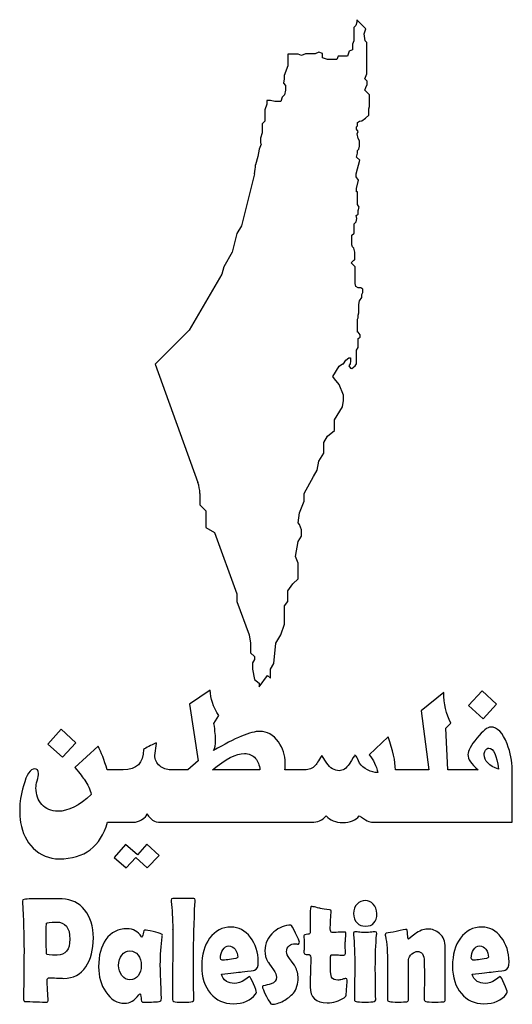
# Model space of a CAD drawing. Extents: x 129 to 460, y 151 to 813.
import ezdxf

# ---------------------------------------------------------------- set-up
doc = ezdxf.new("R2010")
doc.units = 0
doc.layers.get('0').update_dxf_attribs({"linetype": 'CONTINUOUS'})

msp = doc.modelspace()

# ---------------------------------------------------------------- linework, layer by layer
at = {"color": 1}
for points in [[(354.0114, 651.604879), (354.0114, 656.316184), (353.425515, 658.953124), (352.384523, 659.994116), (352.084028, 661.346584), (352.084028, 667.719581), (353.29266, 668.928214), (353.558378, 668.928214), (353.558378, 675.476704), (354.852593, 676.770919), (355.451363, 679.095146), (355.003523, 681.110779), (356.339272, 681.998771), (356.339272, 684.351439), (356.920853, 686.608954), (355.757693, 688.358614), (355.757693, 696.838331), (355.145025, 696.838331), (355.145025, 699.258079), (356.541998, 704.680706), (354.973395, 707.040259), (354.973395, 709.112126), (357.31092, 718.185701), (355.19085, 720.305771), (355.853295, 722.877184), (355.853295, 724.728506), (356.730285, 725.605504), (357.269078, 727.696924), (357.269078, 731.238971), (356.1915, 732.859916), (355.51509, 735.904279), (356.1915, 737.584436), (355.233788, 739.025059), (355.233788, 740.760566), (355.909553, 741.436324), (355.909553, 743.523259), (357.269078, 744.427061), (358.644375, 744.732634), (361.153545, 746.400694), (363.352058, 748.599199), (363.352058, 752.854376), (363.9462, 754.330196), (363.9462, 762.231439), (360.760965, 765.416674), (361.51347, 767.141999), (362.252498, 769.176599), (362.252498, 771.429764), (360.760965, 772.921297), (362.01696, 776.379164), (362.01696, 797.377784), (360.901867, 798.492884), (360.300113, 803.266282), (361.529258, 806.650222), (355.466468, 812.713005), (355.466468, 810.942705), (354.70902, 808.857374), (353.29266, 807.441022), (353.29266, 798.492884), (352.482593, 796.262699), (352.482593, 792.524497), (350.163232, 791.441114), (349.009245, 788.264069), (342.85335, 788.264069), (341.970735, 785.834159), (335.699205, 785.834159), (332.312587, 787.064279), (332.312587, 789.983924), (329.731755, 790.921357), (327.354495, 789.810922), (320.74089, 789.810922), (318.170415, 788.610239), (315.820312, 789.463867), (308.973637, 789.463867), (308.973637, 781.704367), (306.596932, 775.161112), (306.596932, 772.921297), (305.958532, 769.938232), (307.481805, 768.414959), (307.481805, 765.416674), (306.80013, 762.231439), (305.116935, 760.548236), (304.215547, 757.599146), (300.187162, 757.599146), (297.390075, 758.454071), (294.805147, 758.454071), (294.805147, 755.998174), (293.581215, 751.993804), (293.581215, 744.427061), (291.73845, 742.584296), (291.73845, 736.598696), (290.649007, 733.034336), (290.649007, 729.804206), (290.92989, 728.961559), (289.61577, 725.605504), (288.7173, 720.772316), (287.313075, 715.157449)], [(286.497127, 709.112126), (277.72332, 674.029609), (274.742325, 668.928214), (271.588177, 656.316184), (265.85703, 646.508426), (264.624232, 641.579021), (242.566627, 603.831701), (219.808297, 581.073356)], [(249.777548, 494.093156), (249.777548, 486.553331), (253.901663, 482.429231), (253.901663, 471.198056), (259.669245, 467.796056), (274.742325, 426.491231), (274.742325, 421.433681), (282.93945, 398.971106), (283.93008, 393.452306), (283.93008, 386.918006), (286.497128, 384.350981), (286.497128, 382.406231), (285.2136, 380.230226), (285.2136, 376.027526), (286.497128, 368.877026), (289.623225, 366.560576), (289.623225, 364.047926), (295.200443, 371.574476), (297.390075, 369.952001), (297.390075, 376.027526), (299.609153, 379.789526), (300.960263, 393.452306), (304.215548, 398.971106), (306.80013, 406.209806), (306.80013, 418.500506), (308.973638, 421.433681), (308.973638, 428.613131), (312.401835, 433.239506), (315.948293, 436.785956), (315.948293, 447.153206), (314.175068, 451.609631), (315.820313, 461.716781), (318.170415, 465.473906), (318.170415, 469.558931), (316.73463, 473.167331), (315.820313, 474.269156), (316.909508, 480.960356), (319.956135, 488.958956), (319.956135, 494.093156), (326.195393, 505.610831), (328.75158, 509.697431), (329.731755, 515.718956), (333.14673, 521.178506), (333.14673, 528.471956), (335.699205, 532.552631), (340.349272, 536.411306), (340.349272, 543.700481), (345.693825, 552.244856), (346.409408, 556.640906), (346.409408, 560.262206), (343.592198, 567.342281), (340.349273, 571.250306), (339.247073, 572.740106), (343.592198, 579.686681), (345.654053, 581.212181), (346.409408, 581.212181), (347.998838, 583.753256), (350.019653, 585.248381), (351.18057, 585.248381), (351.18057, 583.152431), (350.86473, 581.212181), (350.019653, 579.861131), (351.107655, 578.390606), (352.084028, 578.231681), (354.286478, 579.861131), (355.131555, 581.212181), (355.131555, 590.398624), (356.36301, 592.367374), (356.36301, 598.371034), (357.609533, 599.271146), (357.609533, 600.814196), (356.36301, 602.540441), (355.747283, 602.540441), (355.747283, 611.229761), (356.36301, 612.315754), (356.36301, 613.936594), (356.720033, 615.506771), (356.720033, 621.117529), (357.269077, 623.532244), (358.644375, 625.957939), (358.644375, 628.008169), (359.401905, 629.344271), (359.401905, 631.453489), (357.95673, 632.272864), (356.36301, 632.272864), (354.70902, 633.210634), (354.199035, 635.367041), (354.199035, 646.508426), (351.556987, 649.150474), (353.425515, 651.018994)], [(219.808298, 581.073356), (248.471408, 501.567356)], [(256.847166, 361.716913), (242.762692, 352.300896), (248.579587, 314.346801), (241.678709, 308.203243), (235.976077, 308.203243), (230.559082, 308.203243), (230.273437, 308.203243)], [(413.894533, 360.281368), (398.611813, 347.994261), (403.858888, 308.203243), (381.276853, 308.203243)], [(259.299314, 339.380976), (262.492671, 344.663203)], [(436.932126, 308.203243), (416.503416, 308.203243), (415.319826, 336.338496), (418.513183, 339.668083)], [(219.553709, 317.963496), (220.693357, 325.829706), (220.409182, 326.346801)], [(376.372558, 330.366328), (363.599121, 318.366328)], [(181.346189, 324.108516), (165.777832, 309.753051)], [(335.085936, 312.796993), (331.778316, 317.963496)], [(357.212399, 312.796993), (355.785644, 315.782346)], [(198.282712, 308.203243), (187.448729, 308.203243)], [(290.207519, 308.203243), (258.272459, 308.203243)], [(320.203124, 308.203243), (307.057619, 308.203243)], [(365.994141, 272.948849), (377.912106, 272.948849), (381.276853, 272.948849), (413.438961, 272.948849), (416.973628, 272.948849), (459.914061, 272.948849), (459.914061, 308.547478)], [(187.618649, 272.948849), (205.296389, 272.948849)], [(223.602539, 272.948849), (230.559082, 272.948849), (235.976077, 272.948849), (298.133789, 272.948849), (325.048829, 272.948849)], [(130.44873, 219.949331), (130.488285, 219.259391)], [(245.67627, 221.676386), (231.530272, 221.676386), (231.530272, 221.676386)], [(246.547853, 219.751579), (246.58887, 220.640741)], [(414.793942, 172.984976), (414.793942, 188.721799)], [(321.83496, 184.133906), (322.350585, 184.133906)], [(337.64502, 178.116326), (337.64502, 181.618766)], [(338.239748, 183.789664), (341.211915, 183.789664)], [(390.147952, 154.091426), (390.147952, 180.731074)], [(283.08252, 169.334591), (280.070798, 166.967404)], [(451.724122, 169.334591), (448.7124, 166.967404)], [(231.372067, 155.818474), (231.372067, 153.697384)]]:
    msp.add_lwpolyline(points, dxfattribs=at)
for points in [[(256.847166, 361.716913)], [(439.555663, 361.372678), (430.488283, 351.496701), (440.296873, 342.539181), (449.249998, 352.300896), (439.555663, 361.372678)], [(156.654787, 335.477166), (147.587399, 325.485471), (157.395997, 316.700803), (166.349122, 326.462518), (156.654787, 335.477166)], [(279.771974, 319.170531)], [(444.061521, 322.787226)], [(214.135252, 258.249141), (207.805664, 250.957146), (199.879394, 258.019161), (192.295897, 249.348749), (200.222167, 242.229606), (206.780272, 249.234494), (214.478024, 242.229606), (222.404294, 250.727166), (214.135252, 258.249141)], [(145.268557, 221.576779)], [(361.063478, 220.245229)], [(324.76758, 216.348746)], [(153.39111, 205.889764)], [(200.781735, 201.351679)], [(270.87744, 202.485469)], [(311.09619, 203.768674)], [(354.089355, 199.328726)], [(402.62988, 201.153926)], [(439.519043, 202.485469)], [(202.803225, 186.404411)], [(269.332035, 189.857051)], [(437.97363, 189.857051)]]:
    msp.add_lwpolyline(points, close=True, dxfattribs=at)
for points in [[(286.497128, 709.112126), (286.991983, 711.09083), (287.265641, 713.118356), (287.313075, 715.157449)], [(353.425515, 651.018994), (353.580902, 651.018993), (353.729924, 651.08072), (353.839799, 651.190595)], [(353.839799, 651.190595), (353.949674, 651.30047), (354.011401, 651.449492), (354.0114, 651.604879)], [(249.777548, 494.093156), (249.777546, 496.641332), (249.335618, 499.170204), (248.471407, 501.567356)], [(262.492671, 344.663203), (258.729021, 350.634703), (256.847166, 356.319598), (256.847166, 361.716913)], [(418.513183, 339.668083), (415.433826, 345.792696), (413.894533, 352.663873), (413.894533, 360.281368)], [(260.383296, 327.839473), (260.383296, 330.327598), (260.021631, 334.175053), (259.299314, 339.380976)], [(290.093264, 334.098748), (284.010591, 334.098748), (273.632459, 329.791566), (258.958004, 321.178828)], [(302.581056, 327.036741), (299.197566, 331.745038), (295.035434, 334.098748), (290.093264, 334.098748)], [(445.429686, 337.026973), (443.224716, 337.026973), (440.106433, 334.538376), (436.076661, 329.562126)], [(456.377931, 325.715451), (453.450643, 333.256386), (449.801608, 337.026973), (445.429686, 337.026973)], [(220.409182, 326.346801), (216.645524, 324.585973), (213.812459, 323.131393), (211.911622, 321.983031)], [(258.958004, 321.178828), (259.908419, 322.977936), (260.383296, 325.198236), (260.383296, 327.839473)], [(307.201169, 312.911248), (307.201169, 318.078891), (305.660414, 322.787788), (302.581056, 327.036741)], [(381.276853, 308.203243), (381.276853, 314.098183), (379.641996, 321.485631), (376.372558, 330.366328)], [(436.076661, 329.562126), (432.046888, 324.585876), (430.032711, 320.892156), (430.032711, 318.480583)], [(459.914061, 308.547478), (459.914061, 313.906513), (458.734963, 319.629111), (456.377931, 325.715451)], [(187.448729, 308.203243), (185.509874, 314.825481), (183.475132, 320.127516), (181.346189, 324.108516)], [(211.911622, 321.983031), (211.911622, 312.796108), (207.368707, 308.203243), (198.282712, 308.203243)], [(222.861329, 310.901481), (220.656359, 312.777148), (219.553709, 315.130866), (219.553709, 317.963496)], [(258.272459, 308.203243), (266.978286, 315.514498), (274.145496, 319.170531), (279.771974, 319.170531)], [(279.771974, 319.170531), (282.813306, 319.170531), (285.284714, 318.078493), (287.185544, 315.896601)], [(331.778316, 317.963496), (329.383259, 313.982496), (327.939524, 311.724493), (327.445311, 311.188596)], [(354.131834, 318.079221), (353.865719, 317.887821), (352.554299, 315.896661), (350.197266, 312.107053)], [(355.785644, 315.782346), (355.063326, 317.313501), (354.512001, 318.079221), (354.131834, 318.079221)], [(363.599121, 318.366328), (366.602436, 314.882953), (368.559276, 310.902081), (369.471681, 306.423456)], [(430.032711, 318.480583), (430.032711, 315.533113), (432.332106, 312.107683), (436.932126, 308.203243)], [(440.980956, 318.480583), (440.980956, 319.475833), (441.266173, 320.432983), (441.836421, 321.351681)], [(450.675291, 308.720331), (444.212451, 310.940503), (440.980956, 314.193358), (440.980956, 318.480583)], [(441.836421, 321.351681), (442.406676, 322.308651), (443.149123, 322.787226), (444.061521, 322.787226)], [(444.061521, 322.787226), (447.330958, 322.787226), (449.534788, 318.098646), (450.675291, 308.720331)], [(287.185544, 315.896601), (288.896301, 313.944381), (289.903386, 311.380386), (290.207519, 308.203243)], [(307.057619, 308.203243), (307.142429, 309.817603), (307.201169, 311.399586), (307.201169, 312.911248)], [(343.412106, 307.629021), (340.332749, 307.629021), (337.557021, 309.351898), (335.085936, 312.796993)], [(350.197266, 312.107053), (348.372456, 309.121303), (346.111296, 307.629021), (343.412106, 307.629021)], [(362.572266, 308.203243), (360.253244, 309.389886), (358.466954, 310.921326), (357.212399, 312.796993)], [(138.691409, 308.948848), (135.840157, 308.948848), (133.349639, 305.140551), (131.220704, 297.523063)], [(141.257812, 305.733516), (141.257812, 307.877128), (140.402159, 308.948848), (138.691409, 308.948848)], [(140.402339, 300.911248), (140.972587, 303.054861), (141.257812, 304.661706), (141.257812, 305.733516)], [(165.777832, 309.753051), (169.199339, 305.618931), (171.404632, 302.824341), (172.393064, 301.369746)], [(230.273437, 308.203243), (227.422177, 308.203243), (224.952247, 309.102381), (222.861329, 310.901481)], [(327.445311, 311.188596), (325.658526, 309.198096), (323.244464, 308.203243), (320.203124, 308.203243)], [(369.471681, 306.423456), (367.190676, 306.423456), (364.891289, 307.016601), (362.572266, 308.203243)], [(139.604002, 296.087518), (139.604002, 297.197608), (139.870109, 298.805916), (140.402339, 300.911248)], [(172.393064, 301.369746), (174.522007, 298.269163), (175.986314, 295.035163), (176.784667, 291.666621)], [(131.220704, 297.523063), (129.509947, 291.398451), (128.655764, 286.231296), (128.655764, 282.020624)], [(143.538577, 284.948849), (140.915422, 287.858038), (139.604002, 291.570621), (139.604002, 296.087518)], [(176.784667, 291.666621), (168.687104, 284.125686), (161.178809, 280.355099), (154.259767, 280.355099)], [(154.259767, 280.355099), (149.811809, 280.355099), (146.237759, 281.886539), (143.538577, 284.948849)], [(128.655764, 282.020624), (128.655764, 278.537249), (128.864527, 275.436666), (129.282712, 272.718869)], [(210.657712, 274.670039), (212.976734, 275.933241), (214.135252, 277.235556), (214.135252, 278.575311)], [(214.135252, 278.575311), (215.693939, 276.508259), (217.005359, 275.110229), (218.069827, 274.382931)], [(129.282712, 272.718869), (130.423214, 265.752119), (133.235699, 260.029521), (137.721682, 255.550896)], [(155.229494, 248.373164), (172.337017, 248.373164), (183.132674, 256.565504), (187.618649, 272.948849)], [(205.296389, 272.948849), (206.817052, 272.948849), (208.604812, 273.521676), (210.657712, 274.670039)], [(218.069827, 274.382931), (219.476444, 273.425961), (221.321534, 272.948849), (223.602539, 272.948849)], [(325.048829, 272.948849), (328.888514, 272.948849), (332.120009, 274.364256), (334.743164, 277.196894)], [(334.743164, 277.196894), (337.442346, 274.287704), (341.111954, 272.833124), (345.749999, 272.833124)], [(345.749999, 272.833124), (350.996301, 272.833124), (354.740901, 274.326869), (356.983889, 277.312619)], [(356.983889, 277.312619), (361.013661, 274.403421), (364.017276, 272.948849), (365.994141, 272.948849)], [(137.721682, 255.550896), (142.549799, 250.766046), (148.386487, 248.373164), (155.229494, 248.373164)], [(131.638185, 221.084591), (130.79286, 220.953034), (130.3959, 220.574201), (130.44873, 219.949331)], [(130.488285, 219.259391), (131.20152, 207.880219), (131.559083, 197.027081), (131.559083, 186.700309)], [(145.268557, 221.576779), (138.241823, 221.576779), (133.698653, 221.413466), (131.638185, 221.084591)], [(157.195312, 221.380489), (153.391365, 221.512039), (149.415915, 221.576779), (145.268557, 221.576779)], [(172.331542, 214.029904), (168.50118, 218.699966), (163.455975, 221.150269), (157.195312, 221.380489)], [(231.530272, 221.676386), (230.843453, 221.676386), (230.500485, 221.314466), (230.500485, 220.590934)], [(230.500485, 220.590934), (230.500485, 220.393609), (230.526758, 220.113349), (230.579588, 219.751579)], [(230.579588, 219.751579), (231.160748, 214.489534), (231.490575, 208.224371), (231.569828, 200.956174)], [(245.518065, 182.062616), (245.518065, 192.981364), (245.861025, 205.544051), (246.547853, 219.751579)], [(246.58887, 220.640741), (246.6417, 221.331386), (246.336675, 221.676386), (245.67627, 221.676386)], [(361.063478, 220.245229), (358.950173, 220.245229), (357.140497, 219.489026), (355.634768, 217.976186)], [(366.413085, 217.926386), (364.907355, 219.472114), (363.123945, 220.245229), (361.063478, 220.245229)], [(178.196775, 195.184684), (178.196775, 202.946201), (176.241158, 209.228284), (172.331542, 214.029904)], [(324.76758, 216.348746), (324.18642, 216.348746), (323.895998, 214.440589), (323.895998, 210.625601)], [(327.81885, 215.756951), (326.498033, 216.151601), (325.480815, 216.348746), (324.76758, 216.348746)], [(330.949215, 215.015741), (330.368063, 215.081516), (329.324572, 215.329406), (327.81885, 215.756951)], [(337.050293, 214.078241), (334.329412, 214.472891), (332.296447, 214.785529), (330.949215, 215.015741)], [(338.041995, 213.240349), (338.041995, 213.733669), (337.710698, 214.012466), (337.050293, 214.078241)], [(337.76367, 207.271114), (337.948583, 209.935024), (338.041995, 211.924841), (338.041995, 213.240349)], [(355.634768, 217.976186), (353.996955, 216.331796), (353.178225, 214.226494), (353.178225, 211.661246)], [(368.83008, 211.661246), (368.83008, 214.193606), (368.024483, 216.281996), (366.413085, 217.926386)], [(146.73486, 205.002071), (146.946195, 205.594046), (149.164508, 205.889764), (153.39111, 205.889764)], [(153.39111, 205.889764), (159.387615, 205.889764), (162.386715, 202.057991), (162.386715, 194.395136)], [(323.895998, 210.625601), (323.895998, 210.822934), (323.948535, 208.800746), (324.054202, 204.558221)], [(337.52637, 201.252071), (337.52637, 202.600466), (337.605172, 204.607204), (337.76367, 207.271114)], [(353.178225, 211.661246), (353.178225, 208.964449), (353.97069, 206.826776), (355.555665, 205.248161)], [(361.063478, 203.078726), (366.241073, 203.078726), (368.83008, 205.938769), (368.83008, 211.661246)], [(146.456542, 193.605581), (146.456542, 200.775124), (146.549948, 204.574526), (146.73486, 205.002071)], [(200.781735, 201.351679), (194.81166, 201.351679), (190.109408, 198.950659), (186.675292, 194.149039)], [(210.609375, 195.924431), (208.20549, 199.542086), (204.929092, 201.351679), (200.781735, 201.351679)], [(212.789062, 200.463979), (212.3664, 200.463979), (211.995705, 199.657024), (211.67871, 198.045529)], [(218.375978, 199.426871), (215.628682, 200.117516), (213.766462, 200.463979), (212.789062, 200.463979)], [(224.00244, 197.749624), (222.866543, 198.210056), (220.99119, 198.769114), (218.375978, 199.426871)], [(231.569828, 200.956174), (231.543405, 202.173019), (231.530272, 195.875486), (231.530272, 182.062616)], [(270.87744, 202.485469), (264.854528, 202.485469), (260.020935, 199.985876), (256.375485, 194.986931)], [(283.795897, 195.580196), (280.256115, 200.184484), (275.949367, 202.485469), (270.87744, 202.485469)], [(299.56641, 199.180781), (295.551128, 195.727564), (293.542965, 191.533871), (293.542965, 186.600701)], [(311.09619, 203.768674), (307.00167, 203.768674), (303.159022, 202.239341), (299.56641, 199.180781)], [(314.226562, 198.441034), (312.562335, 201.992914), (311.518852, 203.768674), (311.09619, 203.768674)], [(324.054202, 204.558221), (324.107033, 201.861424), (324.054495, 199.888526), (323.895998, 198.638786)], [(338.674808, 198.835076), (337.908735, 198.835076), (337.52637, 199.640569), (337.52637, 201.252071)], [(342.875978, 198.983029), (341.000423, 198.884359), (339.599378, 198.835076), (338.674808, 198.835076)], [(347.115232, 199.130974), (346.164247, 199.130974), (344.751532, 199.081691), (342.875978, 198.983029)], [(347.986815, 198.391226), (347.986815, 198.884546), (347.696393, 199.130974), (347.115232, 199.130974)], [(354.089355, 199.328726), (353.376113, 199.328726), (353.02002, 199.000646), (353.02002, 198.342889)], [(357.457035, 199.032829), (355.951305, 199.230154), (354.829012, 199.328726), (354.089355, 199.328726)], [(355.555665, 205.248161), (357.008557, 203.801096), (358.844505, 203.078726), (361.063478, 203.078726)], [(360.905272, 198.736931), (360.1392, 198.736931), (358.989172, 198.835504), (357.457035, 199.032829)], [(364.352048, 198.983029), (362.819903, 198.818584), (361.671345, 198.736931), (360.905272, 198.736931)], [(367.79883, 199.230581), (367.032758, 199.230581), (365.884193, 199.147466), (364.352048, 198.983029)], [(368.750978, 198.243281), (368.750978, 198.901039), (368.43282, 199.230581), (367.79883, 199.230581)], [(381.70752, 199.426871), (378.93381, 198.933559), (376.715497, 198.573101), (375.05127, 198.342889)], [(388.800293, 200.956174), (388.27197, 200.956166), (385.907707, 200.446391), (381.70752, 199.426871)], [(389.474122, 197.601679), (389.315625, 199.838051), (389.090872, 200.956174), (388.800293, 200.956174)], [(402.62988, 201.153926), (400.278833, 201.153926), (397.530742, 200.003434), (394.387207, 197.701286)], [(411.029295, 198.193474), (408.783915, 200.166739), (405.98475, 201.153926), (402.62988, 201.153926)], [(439.519043, 202.485469), (433.49613, 202.485469), (428.662538, 199.985876), (425.017088, 194.986931)], [(452.4375, 195.580196), (448.897717, 200.184484), (444.59097, 202.485469), (439.519043, 202.485469)], [(146.537107, 189.067496), (146.484277, 191.073656), (146.456542, 192.586061), (146.456542, 193.605581)], [(162.386715, 194.395136), (162.386715, 187.192706), (159.520418, 183.591911), (153.788085, 183.591911)], [(173.163578, 175.847284), (176.51844, 180.780454), (178.196775, 187.225841), (178.196775, 195.184684)], [(186.675292, 194.149039), (183.37326, 189.511864), (181.72266, 183.394556), (181.72266, 175.797476)], [(210.88623, 195.678341), (210.806985, 195.678341), (210.715043, 195.759994), (210.609375, 195.924431)], [(211.67871, 198.045529), (211.38813, 196.466914), (211.12398, 195.678341), (210.88623, 195.678341)], [(223.20996, 177.030874), (223.20996, 183.674209), (223.63173, 189.971741), (224.477047, 195.924431)], [(224.597168, 196.961539), (224.597168, 197.290421), (224.398687, 197.552299), (224.00244, 197.749624)], [(224.477047, 195.924431), (224.5563, 196.483526), (224.597168, 196.829989), (224.597168, 196.961539)], [(256.375485, 194.986931), (252.835702, 190.152424), (251.065433, 183.953471), (251.065433, 176.389279)], [(289.104495, 179.151971), (289.104495, 185.499311), (287.33568, 190.975901), (283.795897, 195.580196)], [(316.724123, 192.274039), (316.724123, 192.866021), (315.89079, 194.922041), (314.226562, 198.441034)], [(316.129395, 190.942496), (316.525643, 191.501591), (316.724123, 191.945164), (316.724123, 192.274039)], [(322.350585, 197.651479), (320.659942, 197.585704), (319.813478, 197.223791), (319.813478, 196.566034)], [(319.813478, 196.566034), (319.813478, 195.875389), (319.841212, 194.823469), (319.894043, 193.409299)], [(319.894043, 193.409299), (319.973295, 191.995121), (320.012692, 190.941739), (320.012692, 190.251094)], [(323.895998, 198.638786), (323.816745, 198.013916), (323.30157, 197.684374), (322.350585, 197.651479)], [(347.59131, 191.584099), (347.59131, 192.340519), (347.65698, 193.474091), (347.789062, 194.986931)], [(347.789062, 194.986931), (347.921145, 196.499771), (347.986815, 197.634806), (347.986815, 198.391226)], [(353.02002, 198.342889), (353.02002, 198.178451), (353.046285, 197.831981), (353.099123, 197.305781)], [(353.099123, 197.305781), (353.680282, 191.780629), (353.970705, 184.348061), (353.970705, 175.007929)], [(367.79883, 175.007929), (367.79883, 183.460091), (368.089252, 190.892659), (368.670412, 197.305781)], [(368.670412, 197.305781), (368.723242, 197.799094), (368.750978, 198.111731), (368.750978, 198.243281)], [(375.05127, 198.342889), (374.655022, 198.145564), (374.456543, 197.783644), (374.456543, 197.257436)], [(374.456543, 197.257436), (374.456543, 197.060111), (374.482815, 196.812221), (374.535645, 196.516226)], [(374.535645, 196.516226), (375.565882, 191.846164), (376.081058, 185.417689), (376.081058, 177.228634)], [(390.112793, 194.313101), (389.839223, 194.399254), (389.626162, 195.488006), (389.474122, 197.601679)], [(394.387207, 197.701286), (391.479023, 195.584141), (390.054803, 194.455016), (390.112793, 194.313101)], [(414.793942, 188.721799), (414.793942, 192.766991), (413.538847, 195.924214), (411.029295, 198.193474)], [(425.017088, 194.986931), (421.477305, 190.152424), (419.707035, 183.953471), (419.707035, 176.389279)], [(457.74609, 179.151971), (457.74609, 185.499311), (455.977283, 190.975901), (452.4375, 195.580196)], [(131.559083, 186.700309), (131.559083, 183.049766), (131.505083, 177.557726), (131.399415, 170.223746)], [(146.655765, 184.579219), (146.655765, 185.598739), (146.61636, 187.094231), (146.537107, 189.067496)], [(197.295412, 183.690056), (198.695475, 185.498884), (200.531422, 186.404411), (202.803225, 186.404411)], [(202.803225, 186.404411), (205.07502, 186.404411), (206.910975, 185.483434), (208.311037, 183.641719)], [(263.705565, 181.568966), (263.705565, 183.739556), (264.207607, 185.630801), (265.211423, 187.242304)], [(265.211423, 187.242304), (266.29449, 188.985356), (267.667807, 189.857051), (269.332035, 189.857051)], [(269.332035, 189.857051), (270.943425, 189.857051), (272.331338, 189.083929), (273.49365, 187.538201)], [(273.49365, 187.538201), (274.65597, 185.992474), (275.236815, 184.199801), (275.236815, 182.160761)], [(293.542965, 186.600701), (293.542965, 183.969679), (294.217222, 181.470086), (295.564455, 179.102164)], [(308.085938, 185.812616), (308.085938, 187.621444), (308.71932, 189.018364), (309.987308, 190.004996)], [(310.105957, 181.421014), (308.758725, 183.196954), (308.085938, 184.661546), (308.085938, 185.812616)], [(309.987308, 190.004996), (311.04396, 190.860079), (312.351593, 191.288201), (313.91016, 191.288201)], [(313.91016, 191.288201), (314.64981, 191.288201), (315.389738, 191.172716), (316.129395, 190.942496)], [(319.894043, 187.834099), (319.841212, 186.748804), (319.813478, 185.943311), (319.813478, 185.417104)], [(319.813478, 185.417104), (319.813478, 184.529134), (320.31552, 184.085561), (321.319335, 184.085561)], [(320.012692, 190.251094), (320.012692, 189.724886), (319.973295, 188.919394), (319.894043, 187.834099)], [(347.630857, 188.129996), (347.604443, 189.642836), (347.59131, 190.794791), (347.59131, 191.584099)], [(347.670412, 184.677364), (347.670412, 185.466671), (347.657272, 186.617156), (347.630857, 188.129996)], [(392.367188, 184.431266), (393.740835, 185.549456), (394.94193, 186.108514), (395.972168, 186.108514)], [(395.972168, 186.108514), (399.11571, 186.108514), (400.6875, 183.855349), (400.6875, 179.349724)], [(432.347168, 181.568966), (432.347168, 183.739556), (432.84921, 185.630801), (433.853025, 187.242304)], [(433.853025, 187.242304), (434.936093, 188.985356), (436.30941, 189.857051), (437.97363, 189.857051)], [(437.97363, 189.857051), (439.585028, 189.857051), (440.97294, 189.083929), (442.135253, 187.538201)], [(442.135253, 187.538201), (443.297573, 185.992474), (443.878418, 184.199801), (443.878418, 182.160761)], [(153.788085, 183.591911), (149.033152, 183.591911), (146.655765, 183.921461), (146.655765, 184.579219)], [(195.194828, 176.734976), (195.194828, 179.563331), (195.89535, 181.881229), (197.295412, 183.690056)], [(208.311037, 183.641719), (209.737515, 181.832891), (210.45117, 179.530444), (210.45117, 176.734976)], [(231.530272, 182.062616), (231.530272, 179.168486), (231.504008, 174.794569), (231.45117, 168.940549)], [(245.597168, 161.392204), (245.544337, 166.193824), (245.518065, 173.084246), (245.518065, 182.062616)], [(264.815918, 180.237424), (264.07626, 180.237416), (263.705565, 180.680996), (263.705565, 181.568966)], [(273.92871, 181.372676), (269.807768, 180.616256), (266.770725, 180.237424), (264.815918, 180.237424)], [(275.236815, 182.160761), (275.236815, 181.798991), (274.80045, 181.537114), (273.92871, 181.372676)], [(286.529295, 173.478634), (288.246353, 173.939059), (289.104495, 175.830304), (289.104495, 179.151971)], [(295.564455, 179.102164), (295.670115, 178.904839), (296.923755, 177.145999), (299.32764, 173.824331)], [(313.870605, 176.043574), (313.395112, 176.964431), (312.14001, 178.757104), (310.105957, 181.421014)], [(321.319335, 184.085561), (321.425003, 184.085561), (321.597217, 184.101019), (321.83496, 184.133906)], [(322.350585, 184.133906), (323.697817, 184.133906), (324.370605, 183.411536), (324.370605, 181.964471)], [(324.370605, 181.964471), (324.370605, 179.793874), (324.304935, 176.521166), (324.172853, 172.147091)], [(337.64502, 181.618766), (337.64502, 183.065831), (337.8435, 183.789664), (338.239748, 183.789664)], [(341.211915, 183.789664), (341.740238, 183.789664), (342.624645, 183.755831), (343.86621, 183.690056)], [(343.86621, 183.690056), (345.107775, 183.657169), (345.992183, 183.641719), (346.520505, 183.641719)], [(346.520505, 183.641719), (347.286578, 183.641719), (347.670412, 183.986719), (347.670412, 184.677364)], [(390.147952, 180.731074), (390.147952, 181.947919), (390.887872, 183.181534), (392.367188, 184.431266)], [(400.6875, 179.349724), (400.6875, 178.132879), (400.713773, 176.307836), (400.766602, 173.874139)], [(433.45752, 180.237424), (432.717862, 180.237416), (432.347168, 180.680996), (432.347168, 181.568966)], [(442.570312, 181.372676), (438.44937, 180.616256), (435.412327, 180.237424), (433.45752, 180.237424)], [(443.878418, 182.160761), (443.878418, 181.798991), (443.442053, 181.537114), (442.570312, 181.372676)], [(455.170898, 173.478634), (456.887955, 173.939059), (457.74609, 175.830304), (457.74609, 179.151971)], [(158.304203, 168.003049), (164.617695, 168.003049), (169.570957, 170.618126), (173.163578, 175.847284)], [(181.72266, 175.797476), (181.722653, 169.219916), (183.320715, 163.563109), (186.517088, 158.827264)], [(197.414062, 169.878049), (195.934748, 171.785539), (195.194828, 174.071066), (195.194828, 176.734976)], [(210.45117, 176.734976), (210.45117, 173.906629), (209.737515, 171.571811), (208.311037, 169.730096)], [(223.565918, 165.733999), (223.328175, 170.732944), (223.20996, 174.498514), (223.20996, 177.030874)], [(251.065433, 176.389279), (251.065433, 168.627754), (253.047323, 162.428801), (257.009768, 157.791619)], [(264.379395, 170.863886), (270.560805, 171.455869), (275.210512, 171.965644), (278.32764, 172.393181)], [(278.32764, 172.393181), (283.505228, 173.050939), (286.238715, 173.412859), (286.529295, 173.478634)], [(299.32764, 173.824331), (300.674865, 171.916841), (301.349123, 170.239661), (301.349123, 168.792596)], [(315.890625, 168.003049), (315.890625, 170.864284), (315.217838, 173.544101), (313.870605, 176.043574)], [(337.684567, 174.613886), (337.684567, 175.370306), (337.671435, 176.537711), (337.64502, 178.116326)], [(338.4375, 168.890741), (337.935592, 169.943149), (337.684567, 171.851314), (337.684567, 174.613886)], [(353.970705, 175.007929), (353.970705, 172.705781), (353.9313, 169.269761), (353.852048, 164.698354)], [(367.91748, 164.254511), (367.838235, 169.023236), (367.79883, 172.607119), (367.79883, 175.007929)], [(376.081058, 177.228634), (376.081058, 174.630499), (376.067917, 170.749436), (376.041502, 165.586054)], [(400.766602, 173.874139), (400.819433, 171.473329), (400.845705, 169.663744), (400.845705, 168.446891)], [(414.833497, 163.365349), (414.807082, 167.640761), (414.793942, 170.847274), (414.793942, 172.984976)], [(419.707035, 176.389279), (419.707035, 168.627754), (421.688925, 162.428801), (425.65137, 157.791619)], [(433.020997, 170.863886), (439.202407, 171.455869), (443.852115, 171.965644), (446.969235, 172.393181)], [(446.969235, 172.393181), (452.14683, 173.050939), (454.880317, 173.412859), (455.170898, 173.478634)], [(131.399415, 170.223746), (131.320162, 162.922661), (131.280765, 157.446071), (131.280765, 153.795529)], [(147.05127, 166.621699), (147.05127, 167.838544), (147.618983, 168.446891), (148.75488, 168.446891)], [(147.40869, 159.862909), (147.170947, 162.855701), (147.05127, 165.108859), (147.05127, 166.621699)], [(148.75488, 168.446891), (149.811532, 168.446891), (151.396463, 168.365239), (153.509768, 168.200801)], [(153.509768, 168.200801), (155.649487, 168.069251), (157.24755, 168.003049), (158.304203, 168.003049)], [(202.803225, 167.017204), (200.68992, 167.017204), (198.893377, 167.970551), (197.414062, 169.878049)], [(208.311037, 169.730096), (206.884552, 167.921269), (205.048605, 167.017204), (202.803225, 167.017204)], [(223.923338, 154.486931), (223.923338, 156.986404), (223.803668, 160.735054), (223.565918, 165.733999)], [(231.45117, 168.940549), (231.39834, 163.119409), (231.372067, 158.745491), (231.372067, 155.818474)], [(267.747067, 165.980096), (265.871512, 167.098279), (264.74922, 168.726176), (264.379395, 170.863886)], [(272.978025, 164.598746), (271.023225, 164.598746), (269.279212, 165.059239), (267.747067, 165.980096)], [(280.070798, 166.967404), (277.693335, 165.388789), (275.32908, 164.598746), (272.978025, 164.598746)], [(285.855465, 164.302849), (284.56107, 167.328529), (283.637265, 169.005709), (283.08252, 169.334591)], [(301.349123, 168.792596), (301.349123, 166.687774), (300.187425, 165.175369), (297.862793, 164.254511)], [(315.098145, 162.675409), (315.626467, 164.550011), (315.890625, 166.325771), (315.890625, 168.003049)], [(324.172853, 172.147091), (324.04077, 167.805896), (323.9751, 164.550101), (323.9751, 162.379511)], [(342.637207, 166.769644), (340.550318, 166.769644), (339.150742, 167.476564), (338.4375, 168.890741)], [(345.45117, 167.313101), (344.23602, 166.951339), (343.297613, 166.769644), (342.637207, 166.769644)], [(348.065918, 167.904904), (347.56401, 167.904904), (346.692735, 167.707759), (345.45117, 167.313101)], [(348.897952, 166.819451), (348.897952, 167.542984), (348.620662, 167.904904), (348.065918, 167.904904)], [(348.581543, 162.329704), (348.79287, 164.335864), (348.897952, 165.832819), (348.897952, 166.819451)], [(376.041502, 165.586054), (376.015087, 160.422671), (376.001955, 156.558529), (376.001955, 153.993281)], [(400.845705, 168.446891), (400.845705, 166.868276), (400.8063, 164.516546), (400.727048, 161.392204)], [(436.38867, 165.980096), (434.513115, 167.098279), (433.390823, 168.726176), (433.020997, 170.863886)], [(441.619628, 164.598746), (439.66482, 164.598746), (437.920815, 165.059239), (436.38867, 165.980096)], [(448.7124, 166.967404), (446.334938, 165.388789), (443.970683, 164.598746), (441.619628, 164.598746)], [(454.497067, 164.302849), (453.202672, 167.328529), (452.27886, 169.005709), (451.724122, 169.334591)], [(147.764647, 153.153926), (147.764647, 154.633871), (147.64644, 156.870116), (147.40869, 159.862909)], [(245.715817, 157.495721), (245.636572, 159.337436), (245.597168, 160.635784), (245.597168, 161.392204)], [(287.8374, 158.531366), (287.8374, 159.353561), (287.176282, 161.277176), (285.855465, 164.302849)], [(292.275877, 162.971306), (291.985298, 162.905531), (291.839355, 162.725306), (291.839355, 162.429311)], [(291.839355, 162.429311), (291.839355, 161.640004), (292.750027, 159.453049), (294.572752, 155.868281)], [(297.862793, 164.254511), (295.987237, 163.826966), (294.125018, 163.398851), (292.275877, 162.971306)], [(312.80127, 158.137324), (313.72584, 159.091069), (314.49057, 160.603474), (315.098145, 162.675409)], [(323.9751, 162.379511), (323.9751, 155.111306), (327.791475, 151.476679), (335.425785, 151.476679)], [(348.304688, 157.889764), (348.304688, 158.843509), (348.39663, 160.323551), (348.581543, 162.329704)], [(353.852048, 164.698354), (353.772803, 160.159841), (353.731935, 156.756191), (353.731935, 154.486931)], [(368.0376, 153.597769), (368.0376, 155.965691), (367.996733, 159.518666), (367.91748, 164.254511)], [(400.727048, 161.392204), (400.647803, 158.267861), (400.608398, 155.933051), (400.608398, 154.387324)], [(414.873045, 153.795529), (414.873045, 155.933231), (414.859913, 159.122824), (414.833497, 163.365349)], [(456.479003, 158.531366), (456.479003, 159.353561), (455.817885, 161.277176), (454.497067, 164.302849)], [(131.280765, 153.795529), (131.280765, 152.841776), (131.664592, 152.364371), (132.430665, 152.364371)], [(132.430665, 152.364371), (134.042055, 152.364371), (136.458855, 152.315089), (139.681643, 152.216426)], [(146.93262, 152.020136), (147.487358, 152.020136), (147.764647, 152.397506), (147.764647, 153.153926)], [(186.517088, 158.827264), (189.898372, 153.762544), (194.165715, 151.230581), (199.316895, 151.230581)], [(199.316895, 151.230581), (202.69818, 151.230581), (205.868032, 153.087994), (208.826662, 156.804311)], [(208.826662, 156.804311), (209.170073, 157.231856), (209.447362, 157.512116), (209.65869, 157.643674)], [(209.65869, 157.643674), (209.89644, 157.610779), (210.093457, 156.640519), (210.251955, 154.733029)], [(210.251955, 154.733029), (210.436868, 152.858419), (210.78129, 151.920529), (211.283205, 151.920529)], [(211.283205, 151.920529), (215.509807, 151.920529), (219.260513, 152.068384), (222.53613, 152.364371)], [(222.53613, 152.364371), (223.4607, 152.463034), (223.923338, 153.171416), (223.923338, 154.486931)], [(231.372067, 153.697384), (231.45132, 152.973851), (231.781148, 152.528809), (232.362308, 152.364371)], [(232.362308, 152.364371), (233.23404, 152.101271), (235.255335, 151.970329), (238.425293, 151.970329)], [(238.425293, 151.970329), (241.515997, 151.970329), (243.655507, 152.101271), (244.844235, 152.364371)], [(244.844235, 152.364371), (245.504648, 152.495921), (245.835938, 152.907131), (245.835938, 153.597769)], [(245.835938, 153.597769), (245.835938, 154.518626), (245.79507, 155.818444), (245.715817, 157.495721)], [(257.009768, 157.791619), (260.866545, 153.220219), (265.938022, 150.934684), (272.2251, 150.934684)], [(272.2251, 150.934684), (279.014085, 150.934684), (284.019885, 153.089276), (287.242673, 157.397576)], [(287.242673, 157.397576), (287.63892, 157.923784), (287.8374, 158.301154), (287.8374, 158.531366)], [(294.572752, 155.868281), (296.421893, 152.316401), (297.611325, 150.539179), (298.139647, 150.539179)], [(298.139647, 150.539179), (300.517117, 150.539179), (303.119258, 151.296844), (305.945798, 152.809684)], [(305.945798, 152.809684), (308.56101, 154.256749), (310.846463, 156.032501), (312.80127, 158.137324)], [(335.425785, 151.476679), (339.573143, 151.476679), (343.351575, 152.644084), (346.759275, 154.979119)], [(346.759275, 154.979119), (347.472517, 155.472439), (347.90742, 155.851271), (348.065918, 156.114371)], [(348.065918, 156.114371), (348.224415, 156.377479), (348.304688, 156.968906), (348.304688, 157.889764)], [(353.731935, 154.486931), (353.731935, 153.631849), (353.75967, 153.137524), (353.8125, 153.005974)], [(353.8125, 153.005974), (353.944583, 152.709986), (354.300675, 152.495921), (354.881835, 152.364371)], [(354.881835, 152.364371), (355.77999, 152.167046), (357.814417, 152.068474), (360.984375, 152.068474)], [(360.984375, 152.068474), (364.12791, 152.068474), (366.147743, 152.167046), (367.045897, 152.364371)], [(367.045897, 152.364371), (367.706302, 152.495921), (368.0376, 152.907131), (368.0376, 153.597769)], [(376.001955, 153.993281), (376.001955, 153.072424), (376.410585, 152.528809), (377.229495, 152.364371)], [(377.229495, 152.364371), (378.154065, 152.167046), (380.16222, 152.068474), (383.252933, 152.068474)], [(388.918942, 152.266226), (389.737853, 152.397776), (390.147952, 153.006124), (390.147952, 154.091426)], [(400.608398, 154.387324), (400.608398, 153.236246), (401.003895, 152.561696), (401.79639, 152.364371)], [(401.79639, 152.364371), (402.588877, 152.167046), (404.649578, 152.068474), (407.978025, 152.068474)], [(413.764162, 152.266226), (414.50382, 152.397776), (414.873045, 152.907559), (414.873045, 153.795529)], [(425.65137, 157.791619), (429.508148, 153.220219), (434.579625, 150.934684), (440.866702, 150.934684)], [(440.866702, 150.934684), (447.655687, 150.934684), (452.661487, 153.089276), (455.884275, 157.397576)], [(455.884275, 157.397576), (456.280522, 157.923784), (456.479003, 158.301154), (456.479003, 158.531366)], [(139.681643, 152.216426), (142.90443, 152.084876), (145.321223, 152.020136), (146.93262, 152.020136)], [(383.252933, 152.068474), (386.105887, 152.068474), (387.994372, 152.134676), (388.918942, 152.266226)], [(407.978025, 152.068474), (411.095153, 152.068474), (413.024505, 152.134676), (413.764162, 152.266226)]]:
    msp.add_open_spline(points, degree=3, dxfattribs=at)

doc.saveas('drawing.dxf')
